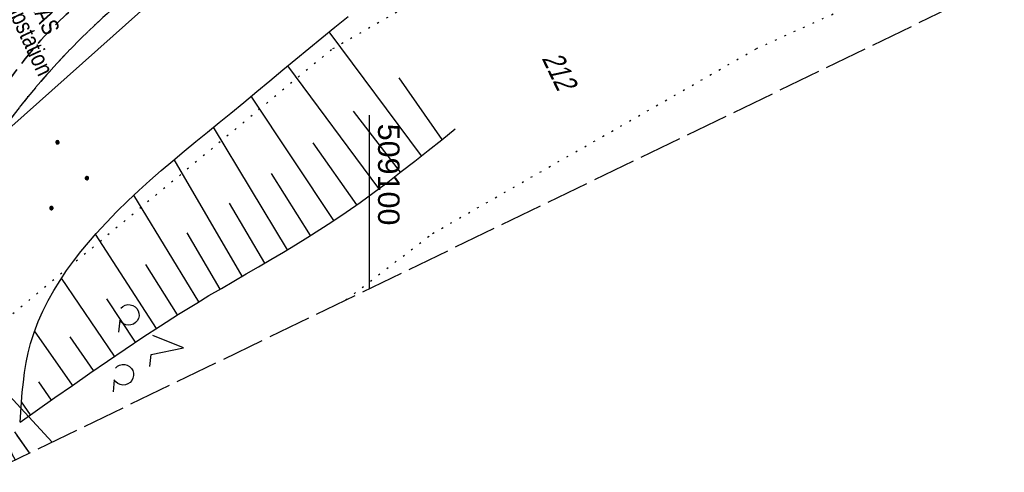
# Model space of a CAD drawing. Extents: x 508513 to 509174, y 450079 to 451036.
# Tile 12 of 51: x 509059 to 509174, y 450146 to 450199. Entities that reach past the tile are written whole.
import ezdxf

# ---------------------------------------------------------------- set-up
doc = ezdxf.new("R2010")
doc.units = 0
doc.header["$LTSCALE"] = 10
doc.header["$MEASUREMENT"] = 0
for name, pattern in [('LT00', [0]), ('LT11', [0.3, 0.2, -0.1]), ('LT12', [0.4, 0.3, -0.1]), ('LT14', [0.6, 0.5, -0.1]), ('PUNKTX2_STR', [0.6, 0.1, -0.5]), ('STRICHLINIE2', [0.375, 0.25, -0.125])]:
    doc.linetypes.add(name, pattern=pattern)
doc.layers.get('0').update_dxf_attribs({"linetype": 'LT00'})
for name, color, linetype in [('--EK_FBR', 250, 'LT00'), ('--EK_Haltung', 7, 'STRICHLINIE2'), ('--EL_Haltung', 182, 'STRICHLINIE2'), ('DFK_FLUR_NR', 250, 'LT00'), ('DFK_KATASTER', 250, 'LT00'), ('DFK_NUTZUNG', 250, 'LT00'), ('DFK_NUTZUNGSGRENZE', 70, 'PUNKTX2_STR'), ('DL', 182, 'LT12'), ('STROM_TEXT', 80, 'Continuous'), ('V122_BOESCH', 250, 'LT00'), ('V122_BOSCHUNG', 250, 'LT00'), ('V122_FELDWEG', 250, 'LT11'), ('V122_RASTER', 250, 'LT00'), ('V123_BOESCH', 250, 'LT00'), ('V123_BOSCHUNG', 250, 'LT00'), ('V123_FELDWEG', 250, 'LT11')]:
    doc.layers.add(name, color=color, linetype=linetype)
doc.layers.add('-BLATT_122-RAND', color=7, linetype='LT14', plot=False)
doc.styles.get("Standard").update_dxf_attribs({"font": 'ARIAL.TTF'})
doc.styles.add('Versorgungsltg', font='ARIAL.TTF', dxfattribs={"width": 0.8, "height": 2})

# ---------------------------------------------------------------- blocks, each defined once
blk = doc.blocks.new('SYMB7201')
at = {"color": 0, "linetype": 'ByBlock'}
for p, q in [((0, 0.385), (-0.11, 0.015)), ((-0.255, -0.385), (-0.115, -0.385)), ((0.445, -0.385), (0.585, -0.385))]:
    blk.add_line(p, q, dxfattribs=at)
for points in [[(0.25, 0.015), (0.11, 0.015), (0, 0.385)], [(-0.393816, -0.383308), (-0.416239, -0.362945), (-0.432849, -0.337617), (-0.442589, -0.308936), (-0.444836, -0.27873), (-0.439449, -0.248923), (-0.426769, -0.221415), (-0.407606, -0.197958), (-0.38318, -0.180047), (-0.355047, -0.168823), (-0.325, -0.165), (-0.294953, -0.168823), (-0.26682, -0.180047), (-0.242394, -0.197959), (-0.223231, -0.221415), (-0.210551, -0.248923), (-0.205164, -0.27873), (-0.207411, -0.308936), (-0.21715, -0.337617), (-0.233761, -0.362945), (-0.256184, -0.383308)], [(0.306185, -0.383308), (0.283761, -0.362945), (0.267151, -0.337617), (0.257411, -0.308936), (0.255164, -0.27873), (0.260552, -0.248923), (0.273231, -0.221415), (0.292394, -0.197958), (0.31682, -0.180047), (0.344953, -0.168823), (0.375, -0.165), (0.405047, -0.168823), (0.43318, -0.180047), (0.457606, -0.197959), (0.476769, -0.221415), (0.489449, -0.248923), (0.494836, -0.27873), (0.492589, -0.308936), (0.48285, -0.337617), (0.466239, -0.362945), (0.443816, -0.383308)]]:
    blk.add_lwpolyline(points, dxfattribs=at)
blk = doc.blocks.new('Ackerland3')
at = {"layer": 'DFK_NUTZUNG', "color": 0, "linetype": 'ByBlock'}
for p, q in [((-0.15, 2.66), (-0.15, 2.4)), ((-0.1, 2.36), (-0.1, 2.7)), ((-0.05, 2.72), (-0.05, 2.34)), ((0, 2.33), (0, 2.73)), ((0.05, 2.72), (0.05, 2.34)), ((0.1, 2.36), (0.1, 2.7)), ((0.15, 2.66), (0.15, 2.4)), ((0.2, 2.53), (0.2, 2.53)), ((-4, -1.14), (-4, -1.4)), ((-3.95, -1.44), (-3.95, -1.1)), ((-3.9, -1.07), (-3.9, -1.46)), ((-3.85, -1.46), (-3.85, -1.07)), ((-3.8, -1.07), (-3.8, -1.46)), ((-3.75, -1.44), (-3.75, -1.1)), ((-3.7, -1.14), (-3.7, -1.4)), ((3.7, -1.14), (3.7, -1.4)), ((3.75, -1.44), (3.75, -1.1)), ((3.8, -1.07), (3.8, -1.46)), ((3.85, -1.46), (3.85, -1.07)), ((3.9, -1.07), (3.9, -1.46)), ((3.95, -1.44), (3.95, -1.1)), ((4, -1.14), (4, -1.4)), ((-3.65, -1.27), (-3.65, -1.26)), ((4.05, -1.27), (4.05, -1.26))]:
    blk.add_line(p, q, dxfattribs=at)
for points in [[(0.2, 2.53), (0.18, 2.62), (0.12, 2.69), (0.04, 2.73), (-0.04, 2.73), (-0.12, 2.69), (-0.18, 2.62), (-0.2, 2.53), (-0.18, 2.45), (-0.12, 2.38), (-0.04, 2.34), (0.04, 2.34), (0.12, 2.38), (0.18, 2.45), (0.2, 2.53)], [(-3.65, -1.27), (-3.67, -1.18), (-3.73, -1.11), (-3.81, -1.07), (-3.89, -1.07), (-3.97, -1.11), (-4.03, -1.18), (-4.05, -1.27)], [(4.05, -1.27), (4.03, -1.18), (3.97, -1.11), (3.89, -1.07), (3.81, -1.07), (3.73, -1.11), (3.67, -1.18), (3.65, -1.27)], [(-4.05, -1.27), (-4.03, -1.35), (-3.97, -1.42), (-3.89, -1.46), (-3.81, -1.46), (-3.73, -1.42), (-3.67, -1.35), (-3.65, -1.27)], [(3.65, -1.27), (3.67, -1.35), (3.73, -1.42), (3.81, -1.46), (3.89, -1.46), (3.97, -1.42), (4.03, -1.35), (4.05, -1.27)]]:
    blk.add_lwpolyline(points, dxfattribs=at)
blk = doc.blocks.new('SYMB0011')
at = {"color": 0, "linetype": 'ByBlock'}
for p, q in [((0.5, 0), (-0.5, 0)), ((0, 0.5), (0, -0.5))]:
    blk.add_line(p, q, dxfattribs=at)

msp = doc.modelspace()

# ---------------------------------------------------------------- linework, layer by layer
at = {"layer": '--EK_FBR', "linetype": 'LT11', "flags": 128}
for points in [[(509082.31, 450253.39), (509082.09, 450235.89), (509082.1, 450234.79), (509082.16, 450233.68), (509082.25, 450232.57), (509082.38, 450231.46), (509082.53, 450230.34), (509082.69, 450229.22), (509082.87, 450228.1), (509083.04, 450226.98), (509083.21, 450225.87), (509083.36, 450224.75), (509083.5, 450223.64), (509083.6, 450222.54), (509083.67, 450221.44), (509083.69, 450220.35), (509083.67, 450219.27), (509083.58, 450218.19), (509083.43, 450217.13), (509083.21, 450216.08), (509082.91, 450215.04), (509082.59, 450214.19), (509082.22, 450213.36), (509081.8, 450212.55), (509081.28, 450211.68), (509080.72, 450210.84), (509080.11, 450210.03), (509079.47, 450209.25), (509078.79, 450208.49), (509078.1, 450207.75), (509077.38, 450207.03), (509076.65, 450206.33), (509075.7, 450205.44), (509074.74, 450204.57), (509073.78, 450203.71), (509072.81, 450202.86), (509071.84, 450202.02), (509070.88, 450201.17), (509069.92, 450200.32), (509068.96, 450199.46), (509068.02, 450198.59), (509066.38, 450197.01), (509064.78, 450195.39), (509063.23, 450193.71), (509061.71, 450192), (509060.23, 450190.24), (509059.41, 450189.23), (509058.61, 450188.2), (509057.83, 450187.16), (509057.07, 450186.1), (509056.35, 450185.02), (509055.67, 450183.92), (509055.04, 450182.8), (509054.45, 450181.66), (509053.92, 450180.49), (509053.45, 450179.3), (509053.02, 450178), (509052.67, 450176.67), (509052.39, 450175.33), (509052.17, 450173.96), (509052.03, 450172.59), (509051.95, 450171.21), (509051.94, 450169.83), (509051.99, 450168.44), (509052.1, 450166.96), (509052.29, 450165.49), (509052.54, 450164.02), (509052.85, 450162.57), (509053.21, 450161.13), (509053.62, 450159.7), (509054.08, 450158.29), (509054.58, 450156.9), (509055.14, 450155.47), (509055.74, 450154.07), (509056.37, 450152.68), (509057.02, 450151.3), (509057.71, 450149.93), (509058.4, 450148.57), (509058.74, 450147.93), (509058.74, 450147.93)], [(509079.61, 450253.23), (509079.55, 450251.52), (509079.5, 450249.82), (509079.45, 450248.1), (509079.42, 450246.39), (509079.4, 450244.66), (509079.41, 450242.93), (509079.45, 450241.19), (509079.52, 450239.44), (509079.63, 450237.67), (509079.78, 450235.89), (509079.92, 450234.6), (509080.08, 450233.3), (509080.24, 450232), (509080.41, 450230.7), (509080.58, 450229.4), (509080.74, 450228.1), (509080.88, 450226.8), (509081, 450225.51), (509081.08, 450224.23), (509081.13, 450222.96), (509081.14, 450221.7), (509081.1, 450220.46), (509081, 450219.23), (509080.83, 450218.02), (509080.59, 450216.84), (509080.28, 450215.67), (509079.87, 450214.54), (509079.38, 450213.43), (509078.93, 450212.57), (509078.41, 450211.74), (509077.85, 450210.93), (509077.24, 450210.14), (509076.6, 450209.39), (509075.91, 450208.66), (509075.2, 450207.96), (509074.39, 450207.22), (509073.56, 450206.52), (509072.7, 450205.85), (509071.83, 450205.2), (509070.95, 450204.56), (509070.07, 450203.94), (509069.18, 450203.31), (509068.3, 450202.68), (509067.43, 450202.05), (509066.57, 450201.39), (509065.73, 450200.72), (509064.68, 450199.8), (509063.66, 450198.84), (509062.67, 450197.84), (509061.72, 450196.81), (509060.8, 450195.74), (509059.91, 450194.65), (509059.04, 450193.53), (509058.19, 450192.39), (509057.28, 450191.1), (509056.39, 450189.79), (509055.54, 450188.45), (509054.73, 450187.1), (509053.97, 450185.72), (509053.26, 450184.32), (509052.6, 450182.89), (509052, 450181.44), (509051.46, 450179.97), (509050.95, 450178.35), (509050.53, 450176.7), (509050.18, 450175.03), (509049.92, 450173.34), (509049.74, 450171.64), (509049.64, 450169.94), (509049.63, 450168.23), (509049.72, 450166.44), (509049.89, 450164.66), (509050.15, 450162.89), (509050.5, 450161.14), (509050.94, 450159.4), (509051.45, 450157.69), (509052.04, 450156), (509052.53, 450154.74), (509053.07, 450153.5), (509053.64, 450152.26), (509054.23, 450151.05), (509054.85, 450149.84), (509055.49, 450148.64), (509056.15, 450147.45), (509056.49, 450146.84), (509056.49, 450146.84)]]:
    msp.add_lwpolyline(points, dxfattribs=at)
at = {"layer": '--EK_Haltung'}
msp.add_line((509060.41, 450148.73), (509045.78, 450169.46), dxfattribs=at)
at = {"layer": '--EL_Haltung'}
msp.add_line((509060.41, 450148.73), (509045.78, 450169.46), dxfattribs=at)
at = {"layer": '-BLATT_122-RAND'}
msp.add_lwpolyline([(508512.7, 450911.31), (508915.59, 450078.66), (509173.94, 450203.66), (508771.04, 451036.31), (508512.7, 450911.31)], dxfattribs=at)
at = {"layer": 'DFK_KATASTER'}
for p, q in [((509079.27, 450205.51), (509058.01, 450186.5)), ((509063.03, 450150), (509053.73, 450160.05))]:
    msp.add_line(p, q, dxfattribs=at)
at = {"layer": 'DFK_NUTZUNGSGRENZE', "ltscale": 0.2}
for p, q in [((509131.29, 450216.17), (509095.56, 450195.72)), ((509145.06, 450195.84), (509171.86, 450207.96)), ((509095.56, 450195.72), (509053.8, 450161.08)), ((509107.35, 450174.3), (509145.06, 450195.84)), ((509097.25, 450166.56), (509107.35, 450174.3))]:
    msp.add_line(p, q, dxfattribs=at)
at = {"layer": 'DL'}
msp.add_line((509060.41, 450148.73), (509045.78, 450169.46), dxfattribs=at)
at = {"layer": 'V122_BOESCH'}
for points in [[(509059.32, 450152.3), (509059.39, 450153.47), (509059.47, 450154.64), (509059.57, 450155.81), (509059.69, 450156.97), (509059.84, 450158.12), (509060.03, 450159.26), (509060.26, 450160.39), (509060.54, 450161.5), (509060.94, 450162.78), (509061.42, 450164.04), (509061.96, 450165.27), (509062.57, 450166.49), (509063.24, 450167.67), (509063.96, 450168.84), (509064.73, 450169.98), (509065.54, 450171.09), (509066.39, 450172.19), (509067.26, 450173.25), (509068.17, 450174.29), (509069.36, 450175.6), (509070.59, 450176.87), (509071.85, 450178.11), (509073.13, 450179.31), (509074.43, 450180.49), (509075.75, 450181.64), (509077.08, 450182.78), (509078.42, 450183.9), (509079.77, 450185.01), (509081.13, 450186.12), (509082.49, 450187.23), (509083.84, 450188.33), (509085.36, 450189.58), (509086.87, 450190.84), (509088.38, 450192.1), (509089.9, 450193.36), (509091.41, 450194.62), (509092.93, 450195.87), (509094.45, 450197.11), (509095.98, 450198.35), (509097.53, 450199.57)], [(509059.32, 450152.3), (509061.34, 450153.74), (509063.37, 450155.18), (509065.4, 450156.61), (509067.43, 450158.03), (509069.48, 450159.44), (509071.53, 450160.83), (509073.6, 450162.21), (509075.67, 450163.56), (509077.77, 450164.89), (509079.88, 450166.2), (509081.31, 450167.06), (509082.75, 450167.91), (509084.2, 450168.75), (509085.64, 450169.59), (509087.09, 450170.43), (509088.53, 450171.27), (509089.97, 450172.12), (509091.4, 450172.98), (509092.82, 450173.86), (509094.23, 450174.75), (509095.63, 450175.66), (509097.28, 450176.78), (509098.91, 450177.92), (509100.53, 450179.1), (509102.12, 450180.29), (509103.71, 450181.51), (509105.29, 450182.74), (509106.85, 450183.98), (509108.42, 450185.23), (509109.98, 450186.49)]]:
    msp.add_lwpolyline(points, dxfattribs=at)
at = {"layer": 'V122_BOSCHUNG'}
for p, q in [((509106.07, 450183.36), (509095.32, 450197.81)), ((509101.11, 450179.53), (509090.49, 450193.85)), ((509108.47, 450185.27), (509103.46, 450192.45)), ((509095.85, 450175.81), (509086.21, 450190.29)), ((509103.62, 450181.44), (509098.15, 450188.55)), ((509090.45, 450172.41), (509081.85, 450186.7)), ((509098.52, 450177.65), (509093.43, 450184.85)), ((509085.18, 450169.32), (509077.24, 450182.91)), ((509093.15, 450174.07), (509088.6, 450181.29)), ((509080.12, 450166.34), (509072.57, 450178.78)), ((509087.8, 450170.84), (509083.68, 450177.84)), ((509082.62, 450167.83), (509078.76, 450174.36)), ((509075.2, 450163.25), (509068.1, 450174.22)), ((509077.65, 450164.82), (509073.97, 450170.69)), ((509070.31, 450160.01), (509064.13, 450169.1)), ((509072.76, 450161.65), (509069.4, 450166.7)), ((509065.43, 450156.63), (509061, 450162.95)), ((509067.86, 450158.33), (509065.15, 450162.27)), ((509062.98, 450154.9), (509061.49, 450157.01)), ((509060.54, 450153.17), (509059.48, 450154.67))]:
    msp.add_line(p, q, dxfattribs=at)
at = {"layer": 'V122_FELDWEG', "linetype": 'LT11', "flags": 128}
for points in [[(509082.31, 450253.39), (509082.09, 450235.89), (509082.1, 450234.79), (509082.16, 450233.68), (509082.25, 450232.57), (509082.38, 450231.46), (509082.53, 450230.34), (509082.69, 450229.22), (509082.87, 450228.1), (509083.04, 450226.98), (509083.21, 450225.87), (509083.36, 450224.75), (509083.5, 450223.64), (509083.6, 450222.54), (509083.67, 450221.44), (509083.69, 450220.35), (509083.67, 450219.27), (509083.58, 450218.19), (509083.43, 450217.13), (509083.21, 450216.08), (509082.91, 450215.04), (509082.59, 450214.19), (509082.22, 450213.36), (509081.8, 450212.55), (509081.28, 450211.68), (509080.72, 450210.84), (509080.11, 450210.03), (509079.47, 450209.25), (509078.79, 450208.49), (509078.1, 450207.75), (509077.38, 450207.03), (509076.65, 450206.33), (509075.7, 450205.44), (509074.74, 450204.57), (509073.78, 450203.71), (509072.81, 450202.86), (509071.84, 450202.02), (509070.88, 450201.17), (509069.92, 450200.32), (509068.96, 450199.46), (509068.02, 450198.59), (509066.38, 450197.01), (509064.78, 450195.39), (509063.23, 450193.71), (509061.71, 450192), (509060.23, 450190.24), (509059.41, 450189.23), (509058.61, 450188.2), (509057.83, 450187.16), (509057.07, 450186.1), (509056.35, 450185.02), (509055.67, 450183.92), (509055.04, 450182.8), (509054.45, 450181.66), (509053.92, 450180.49), (509053.45, 450179.3), (509053.02, 450178), (509052.67, 450176.67), (509052.39, 450175.33), (509052.17, 450173.96), (509052.03, 450172.59), (509051.95, 450171.21), (509051.94, 450169.83), (509051.99, 450168.44), (509052.1, 450166.96), (509052.29, 450165.49), (509052.54, 450164.02), (509052.85, 450162.57), (509053.21, 450161.13), (509053.62, 450159.7), (509054.08, 450158.29), (509054.58, 450156.9), (509055.14, 450155.47), (509055.74, 450154.07), (509056.37, 450152.68), (509057.02, 450151.3), (509057.71, 450149.93), (509058.4, 450148.57), (509058.74, 450147.93)], [(509056.49, 450146.84), (509056.15, 450147.45), (509055.49, 450148.64), (509054.85, 450149.84), (509054.23, 450151.05), (509053.64, 450152.26), (509053.07, 450153.5), (509052.53, 450154.74), (509052.04, 450156), (509051.45, 450157.69), (509050.94, 450159.4), (509050.5, 450161.14), (509050.15, 450162.89), (509049.89, 450164.66), (509049.72, 450166.44), (509049.63, 450168.23), (509049.64, 450169.94), (509049.74, 450171.64), (509049.92, 450173.34), (509050.18, 450175.03), (509050.53, 450176.7), (509050.95, 450178.35), (509051.46, 450179.97), (509052, 450181.44), (509052.6, 450182.89), (509053.26, 450184.32), (509053.97, 450185.72), (509054.73, 450187.1), (509055.54, 450188.45), (509056.39, 450189.79), (509057.28, 450191.1), (509058.19, 450192.39), (509059.04, 450193.53), (509059.91, 450194.65), (509060.8, 450195.74), (509061.72, 450196.81), (509062.67, 450197.84), (509063.66, 450198.84), (509064.68, 450199.8), (509065.73, 450200.72), (509066.57, 450201.39), (509067.43, 450202.05), (509068.3, 450202.68), (509069.18, 450203.31), (509070.07, 450203.94), (509070.95, 450204.56), (509071.83, 450205.2), (509072.7, 450205.85), (509073.56, 450206.52), (509074.39, 450207.22), (509075.2, 450207.96), (509075.91, 450208.66), (509076.6, 450209.39), (509077.24, 450210.14), (509077.85, 450210.93), (509078.41, 450211.74), (509078.93, 450212.57), (509079.38, 450213.43), (509079.87, 450214.54), (509080.28, 450215.67), (509080.59, 450216.84), (509080.83, 450218.02), (509081, 450219.23), (509081.1, 450220.46), (509081.14, 450221.7), (509081.13, 450222.96), (509081.08, 450224.23), (509081, 450225.51), (509080.88, 450226.8), (509080.74, 450228.1), (509080.58, 450229.4), (509080.41, 450230.7), (509080.24, 450232), (509080.08, 450233.3), (509079.92, 450234.6), (509079.78, 450235.89), (509079.63, 450237.67), (509079.52, 450239.44), (509079.45, 450241.19), (509079.41, 450242.93), (509079.4, 450244.66), (509079.42, 450246.39), (509079.45, 450248.1), (509079.5, 450249.82), (509079.55, 450251.52), (509079.61, 450253.23)]]:
    msp.add_lwpolyline(points, dxfattribs=at)
at = {"layer": 'V122_RASTER'}
msp.add_line((509100, 450167.89), (509100, 450188.08), dxfattribs=at)
at = {"layer": 'V123_BOESCH'}
for points in [[(509059.32, 450152.3), (509059.39, 450153.47), (509059.47, 450154.64), (509059.57, 450155.81), (509059.69, 450156.97), (509059.84, 450158.12), (509060.03, 450159.26), (509060.26, 450160.39), (509060.54, 450161.5), (509060.94, 450162.78), (509061.42, 450164.04), (509061.96, 450165.27), (509062.57, 450166.49), (509063.24, 450167.67), (509063.96, 450168.84), (509064.73, 450169.98), (509065.54, 450171.09), (509066.39, 450172.19), (509067.26, 450173.25), (509068.17, 450174.29), (509069.36, 450175.6), (509070.59, 450176.87), (509071.85, 450178.11), (509073.13, 450179.31), (509074.43, 450180.49), (509075.75, 450181.64), (509077.08, 450182.78), (509078.42, 450183.9), (509079.77, 450185.01), (509081.13, 450186.12), (509082.49, 450187.23), (509083.84, 450188.33), (509085.36, 450189.58), (509086.87, 450190.84), (509088.38, 450192.1), (509089.9, 450193.36), (509091.41, 450194.62), (509092.93, 450195.87), (509094.45, 450197.11), (509095.98, 450198.35), (509097.53, 450199.57)], [(509059.32, 450152.3), (509061.34, 450153.74), (509063.37, 450155.18), (509065.4, 450156.61), (509067.43, 450158.03), (509069.48, 450159.44), (509071.53, 450160.83), (509073.6, 450162.21), (509075.67, 450163.56), (509077.77, 450164.89), (509079.88, 450166.2), (509081.31, 450167.06), (509082.75, 450167.91), (509084.2, 450168.75), (509085.64, 450169.59), (509087.09, 450170.43), (509088.53, 450171.27), (509089.97, 450172.12), (509091.4, 450172.98), (509092.82, 450173.86), (509094.23, 450174.75), (509095.63, 450175.66), (509097.28, 450176.78), (509098.91, 450177.92), (509100.53, 450179.1), (509102.12, 450180.29), (509103.71, 450181.51), (509105.29, 450182.74), (509106.85, 450183.98), (509108.42, 450185.23), (509109.98, 450186.49)]]:
    msp.add_lwpolyline(points, dxfattribs=at)
at = {"layer": 'V123_BOSCHUNG'}
for p, q in [((509106.07, 450183.36), (509095.32, 450197.81)), ((509101.11, 450179.53), (509090.49, 450193.85)), ((509108.47, 450185.27), (509103.46, 450192.45)), ((509095.85, 450175.81), (509086.21, 450190.29)), ((509103.62, 450181.44), (509098.15, 450188.55)), ((509090.45, 450172.41), (509081.85, 450186.7)), ((509098.52, 450177.65), (509093.43, 450184.85)), ((509085.18, 450169.32), (509077.24, 450182.91)), ((509093.15, 450174.07), (509088.6, 450181.29)), ((509080.12, 450166.34), (509072.57, 450178.78)), ((509087.8, 450170.84), (509083.68, 450177.84)), ((509082.62, 450167.83), (509078.76, 450174.36)), ((509075.2, 450163.25), (509068.1, 450174.22)), ((509077.65, 450164.82), (509073.97, 450170.69)), ((509070.31, 450160.01), (509064.13, 450169.1)), ((509072.76, 450161.65), (509069.4, 450166.7)), ((509065.43, 450156.63), (509061, 450162.95)), ((509067.86, 450158.33), (509065.15, 450162.27)), ((509062.98, 450154.9), (509061.49, 450157.01)), ((509060.54, 450153.17), (509059.48, 450154.67))]:
    msp.add_line(p, q, dxfattribs=at)
at = {"layer": 'V123_FELDWEG', "flags": 128}
for points in [[(509056.49, 450146.84), (509056.15, 450147.45), (509055.49, 450148.64), (509054.85, 450149.84), (509054.23, 450151.05), (509053.64, 450152.26), (509053.07, 450153.5), (509052.53, 450154.74), (509052.04, 450156), (509051.45, 450157.69), (509050.94, 450159.4), (509050.5, 450161.14), (509050.15, 450162.89), (509049.89, 450164.66), (509049.72, 450166.44), (509049.63, 450168.23), (509049.64, 450169.94), (509049.74, 450171.64), (509049.92, 450173.34), (509050.18, 450175.03), (509050.53, 450176.7), (509050.95, 450178.35), (509051.46, 450179.97), (509052, 450181.44), (509052.6, 450182.89), (509053.26, 450184.32), (509053.97, 450185.72), (509054.73, 450187.1), (509055.54, 450188.45), (509056.39, 450189.79), (509057.28, 450191.1), (509058.19, 450192.39), (509059.04, 450193.53), (509059.91, 450194.65), (509060.8, 450195.74), (509061.72, 450196.81), (509062.67, 450197.84), (509063.66, 450198.84), (509064.68, 450199.8), (509065.73, 450200.72), (509066.57, 450201.39), (509067.43, 450202.05), (509068.3, 450202.68), (509069.18, 450203.31), (509070.07, 450203.94), (509070.95, 450204.56), (509071.83, 450205.2), (509072.7, 450205.85), (509073.56, 450206.52), (509074.39, 450207.22), (509075.2, 450207.96), (509075.91, 450208.66), (509076.6, 450209.39), (509077.24, 450210.14), (509077.85, 450210.93), (509078.41, 450211.74), (509078.76, 450212.3)], [(509081.9, 450212.74), (509081.8, 450212.55), (509081.28, 450211.68), (509080.72, 450210.84), (509080.11, 450210.03), (509079.47, 450209.25), (509078.79, 450208.49), (509078.1, 450207.75), (509077.38, 450207.03), (509076.65, 450206.33), (509075.7, 450205.44), (509074.74, 450204.57), (509073.78, 450203.71), (509072.81, 450202.86), (509071.84, 450202.02), (509070.88, 450201.17), (509069.92, 450200.32), (509068.96, 450199.46), (509068.02, 450198.59), (509066.38, 450197.01), (509064.78, 450195.39), (509063.23, 450193.71), (509061.71, 450192), (509060.23, 450190.24), (509059.41, 450189.23), (509058.61, 450188.2), (509057.83, 450187.16), (509057.07, 450186.1), (509056.35, 450185.02), (509055.67, 450183.92), (509055.04, 450182.8), (509054.45, 450181.66), (509053.92, 450180.49), (509053.45, 450179.3), (509053.02, 450178), (509052.67, 450176.67), (509052.39, 450175.33), (509052.17, 450173.96), (509052.03, 450172.59), (509051.95, 450171.21), (509051.94, 450169.83), (509051.99, 450168.44), (509052.1, 450166.96), (509052.29, 450165.49), (509052.54, 450164.02), (509052.85, 450162.57), (509053.21, 450161.13), (509053.62, 450159.7), (509054.08, 450158.29), (509054.58, 450156.9), (509055.14, 450155.47), (509055.74, 450154.07), (509056.37, 450152.68), (509057.02, 450151.3), (509057.71, 450149.93), (509058.4, 450148.57), (509058.74, 450147.93)]]:
    msp.add_lwpolyline(points, dxfattribs=at)

# ---------------------------------------------------------------- block references
at = {"layer": 'DFK_NUTZUNG', "rotation": 264.7376999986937}
msp.add_blockref('Ackerland3', (509064.57, 450180.98), dxfattribs=at)
at = {"layer": 'DFK_NUTZUNG', "xscale": 10.00000000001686, "yscale": 10, "zscale": 10, "rotation": 264.7377100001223}
msp.add_blockref('SYMB7201', (509074.51, 450161.32), dxfattribs=at)
at = {"layer": 'V122_FELDWEG', "linetype": 'LT11', "xscale": 0.1, "yscale": 0.1, "zscale": 0.1, "rotation": 295.821}
msp.add_blockref('SYMB0011', (509068.02, 450198.59), dxfattribs=at)
at = {"layer": 'V122_FELDWEG', "xscale": 0.1, "yscale": 0.1, "zscale": 0.1, "rotation": 295.821}
msp.add_blockref('SYMB0011', (509060.23, 450190.24), dxfattribs=at)
at = {"layer": 'V123_FELDWEG', "xscale": 0.09999999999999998, "yscale": 0.1, "zscale": 0.1, "rotation": 277.95061}
for p in [(509068.02, 450198.59), (509060.23, 450190.24)]:
    msp.add_blockref('SYMB0011', p, dxfattribs=at)

# ---------------------------------------------------------------- texts
at = {"layer": 'DFK_FLUR_NR', "oblique": 13.754, "width": 0.75}
msp.add_text('212', height=2.5, rotation=295.821, dxfattribs=at).set_placement((509120.03, 450194.72))
at = {"layer": 'STROM_TEXT', "insert": (509060.71, 450198.96), "char_height": 2, "attachment_point": 5, "rotation": 294.8248, "line_spacing_factor": 0.8, "style": 'Versorgungsltg'}
msp.add_mtext('ZAS\\PPumpstation', dxfattribs=at)
at = {"layer": 'V122_RASTER', "width": 1.017}
msp.add_text(' 509100', height=2.5, rotation=-89.9996, dxfattribs=at).set_placement((509101, 450188.08))

doc.saveas('drawing.dxf')
